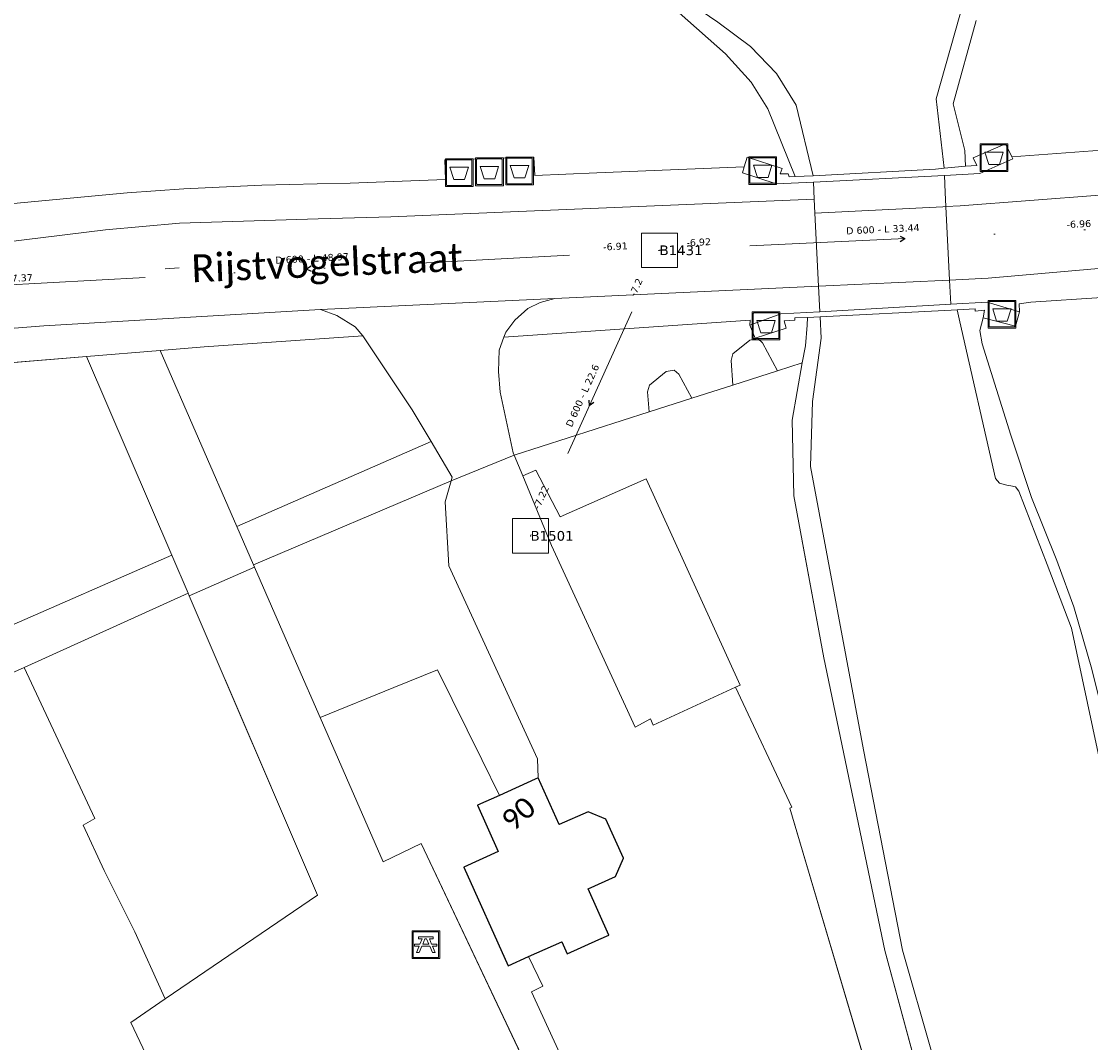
# Model space of a CAD drawing. Header units: metres. Extents: x 113074 to 114313, y 482627 to 483855.
# Tile 68 of 78: x 113922 to 113999, y 483166 to 483240. Entities that reach past the tile are written whole.
import ezdxf
from ezdxf.enums import TextEntityAlignment as Align

# ---------------------------------------------------------------- set-up
doc = ezdxf.new("R2010")
doc.units = ezdxf.units.M
doc.header["$MEASUREMENT"] = 0
doc.linetypes.add('DGN Style 2', pattern=[50.429501, 30.257701, -20.1718])
doc.linetypes.add('DGN Style 6', pattern=[30.473618, 0.016022, -6.408752, 11.215317, -6.408752, 0.016022, -6.408752])
for name, color, linetype, lineweight in [('BGT-Lijnen - BAK Afval apart plaats (p)', 7, 'Continuous', 13), ('BGT-Lijnen - BAK Bloembak (p)', 7, 'Continuous', 13), ('BGT-Lijnen - BTD BEGROEID TERREINDEEL (v)', 94, 'Continuous', 13), ('BGT-Lijnen - BTD Groenvoorziening  bosplantsoen (v)', 94, 'Continuous', 13), ('BGT-Lijnen - BTD Groenvoorziening  gras- en kruidachtigen (v)', 94, 'Continuous', 13), ('BGT-Lijnen - BTD Groenvoorziening  heesters (v)', 94, 'Continuous', 13), ('BGT-Lijnen - BTD Groenvoorziening (v)', 94, 'Continuous', 13), ('BGT-Lijnen - Huisnummer overig (t)', 252, 'Continuous', 13), ('BGT-Lijnen - ORL Straatnaam (t)', 7, 'Continuous', 13), ('BGT-Lijnen - OTD Gesloten verharding  asfalt (v)', 7, 'Continuous', 13), ('BGT-Lijnen - OTD Open verharding (v)', 7, 'Continuous', 13), ('BGT-Lijnen - OWT Oever_ slootkant (v)', 4, 'Continuous', 13), ('BGT-Lijnen - PND grondvlak pand (v_mv)', 1, 'Continuous', 13), ('BGT-Lijnen - SHD Kademuur _30 cm (v)', 211, 'Continuous', 13), ('BGT-Lijnen - STM Picknicktafel (p)', 7, 'Continuous', 13), ('BGT-Lijnen - WGD Inrit (v)', 7, 'Continuous', 13), ('BGT-Lijnen - WGD Rijbaan - Lokale weg (v)', 7, 'Continuous', 13), ('BGT-Lijnen - WGD Voetpad (v)', 7, 'Continuous', 13), ('BGT-Lijnen - WTD Waterloop  kanaal (v)', 4, 'Continuous', 13), ('BGT-Lijnen - WTD Watervlakte  meer_ plas_ ven_ vijver (v)', 4, 'Continuous', 13), ('Riolering - BOBs', 7, 'Continuous', 13), ('Riolering - Gemengd riool', 7, 'Continuous', 13), ('Riolering - KNOOP_NUMMER', 7, 'Continuous', 13), ('Riolering - KNOOP_RIOOLPUT', 7, 'Continuous', 13), ('Riolering - Leidingtekst', 7, 'Continuous', 13), ('Riolering - Level 63', 7, 'Continuous', 13), ('Riolering - Stroomrichting', 7, 'Continuous', 13)]:
    doc.layers.add(name, color=color, linetype=linetype, lineweight=lineweight)
doc.styles.add('Style-Calibri', font='calibri.ttf')
doc.styles.add('Style-Verdana', font='verdana.ttf')

# ---------------------------------------------------------------- blocks, each defined once
blk = doc.blocks.new('STM Picknicktafel')
at = {"layer": 'BGT-Lijnen - STM Picknicktafel (p)', "color": 241, "lineweight": 13, "flags": 128}
for points in [[(-92.7, -87.4), (-92.7, 88.4)], [(-88.4, 92.7), (87.6, 92.7)], [(91.9, 88.4), (91.9, -87.4)], [(-49.1, -11.5), (-81.5, -11.5), (-81.5, 4.2)], [(-81.5, 4.2), (-42.8, 4.2)], [(-27.2, 42.7), (-53.4, 42.7), (-53.4, 56.8)], [(-53.4, 56.8), (51.4, 56.8), (51.4, 42.7), (25.3, 42.7)], [(-42.8, 4.2), (-27.2, 42.7)], [(-23, 4.2), (-7, 42.7)], [(-23, 4.2), (21.4, 4.2)], [(5, 42.7), (-7, 42.7)], [(21.4, 4.2), (5, 42.7)], [(41.3, 4.2), (25.3, 42.7)], [(41.3, 4.2), (80, 4.2), (80, -11.5), (47.8, -11.5)], [(-67.1, -55.9), (-49.1, -11.5)], [(-67.1, -55.9), (-48.1, -55.8)], [(-48.1, -55.8), (-29.6, -11.5)], [(28.2, -11.5), (-29.6, -11.5)], [(46.9, -55.4), (28.2, -11.5)], [(46.9, -55.4), (65.9, -55.4)], [(65.9, -55.4), (47.8, -11.5)], [(87.6, -91.7), (-88.4, -91.7)]]:
    blk.add_lwpolyline(points, dxfattribs=at)
at = {"layer": 'BGT-Lijnen - STM Picknicktafel (p)', "color": 241, "lineweight": 13, "extrusion": (0, 0, -1)}
for centre, start, end in [((88.4, 88.4), 359.99863, 89.99872), ((-87.6, 88.4), 89.99996, 180.00004), ((88.4, -87.4), 270.00128, 0.00137), ((-87.6, -87.4), 179.99996, 270.00004)]:
    blk.add_arc(centre, 4.32, start, end, dxfattribs=at)
at = {"layer": 'BGT-Lijnen - STM Picknicktafel (p)', "color": 241, "lineweight": 13}
blk.add_3dface([(-100, 100), (100, 100), (100, -100), (-100, -100)], dxfattribs=at)
blk = doc.blocks.new('BAK Afval apart plaats')
at = {"layer": 'BGT-Lijnen - BAK Afval apart plaats (p)', "color": 30, "lineweight": 13, "flags": 128}
for points in [[(-95.4, -86.5), (-95.4, 89.3)], [(-91.1, 93.6), (84.8, 93.6)], [(89.2, 89.3), (89.2, -86.5)], [(84.8, -90.8), (-91.1, -90.8)]]:
    blk.add_lwpolyline(points, dxfattribs=at)
at = {"layer": 'BGT-Lijnen - BAK Afval apart plaats (p)', "color": 30, "lineweight": 13, "extrusion": (0, 0, -1)}
for centre, start, end in [((91.1, 89.3), 359.99996, 90.00004), ((-84.8, 89.3), 90.00128, 180.00137), ((91.1, -86.5), 269.99863, 359.99872), ((-84.8, -86.5), 179.99996, 270.00004)]:
    blk.add_arc(centre, 4.32, start, end, dxfattribs=at)
at = {"layer": 'BGT-Lijnen - BAK Afval apart plaats (p)', "color": 30, "lineweight": 13}
for points in [[(-102.7, 100.9), (97.3, 100.9), (97.3, -99.1), (-102.7, -99.1)], [(-70, 40.3), (63.4, 40.3), (35.4, -49.2), (-41.9, -49.2)]]:
    blk.add_3dface(points, dxfattribs=at)
blk = doc.blocks.new('BAK Bloembak')
at = {"layer": 'BGT-Lijnen - BAK Afval apart plaats (p)', "color": 30, "lineweight": 13, "flags": 128}
for points in [[(-95.4, -83.6), (-95.4, 92.2)], [(-91.1, 96.5), (84.8, 96.5)], [(89.2, 92.2), (89.2, -83.6)], [(84.8, -87.9), (-91.1, -87.9)]]:
    blk.add_lwpolyline(points, dxfattribs=at)
at = {"layer": 'BGT-Lijnen - BAK Afval apart plaats (p)', "color": 30, "lineweight": 13, "extrusion": (0, 0, -1)}
for centre, start, end in [((91.1, 92.2), 359.99996, 90.00004), ((-84.8, 92.2), 90.00128, 180.00137), ((91.1, -83.6), 269.99863, 359.99872), ((-84.8, -83.6), 179.99996, 270.00004)]:
    blk.add_arc(centre, 4.32, start, end, dxfattribs=at)
at = {"layer": 'BGT-Lijnen - BAK Afval apart plaats (p)', "color": 30, "lineweight": 13}
for points in [[(-102.7, 103.8), (97.3, 103.8), (97.3, -96.2), (-102.7, -96.2)], [(-70, 43.2), (63.4, 43.2), (35.4, -46.3), (-41.9, -46.3)]]:
    blk.add_3dface(points, dxfattribs=at)
blk = doc.blocks.new('rioput')
at = {"layer": 'Riolering - Level 63', "linetype": 'Continuous', "lineweight": 13}
blk.add_3dface([(-1.293, 1.244), (1.292, 1.244), (1.292, -1.244), (-1.293, -1.244)], dxfattribs=at)

msp = doc.modelspace()

# ---------------------------------------------------------------- linework, layer by layer
at = {"layer": 'BGT-Lijnen - BTD BEGROEID TERREINDEEL (v)', "linetype": 'DGN Style 2', "lineweight": 13, "flags": 128}
for points in [[(113959.176, 483207.143), (113958.237, 483206.728), (113960.321, 483201.709)], [(113967.134, 483206.513), (113960.927, 483203.761), (113959.176, 483207.143)], [(113953.068, 483206.366), (113938.83, 483200.316), (113938.903, 483200.149)], [(113952.907, 483200.231), (113952.649, 483204.847), (113953.068, 483206.366)], [(113973.585, 483191.487), (113973.913, 483191.638), (113967.134, 483206.513)], [(113960.321, 483201.709), (113966.34, 483188.596), (113967.44, 483189.206)], [(113938.903, 483200.149), (113941.933, 483193.2), (113943.639, 483189.288)], [(113959.358, 483184.933), (113959.312, 483186.312), (113952.907, 483200.231)], [(113934.192, 483198.082), (113934.118, 483198.253), (113922.281, 483192.89)], [(113932.458, 483168.992), (113943.445, 483176.486), (113934.192, 483198.082)], [(113922.281, 483192.89), (113927.386, 483182.003), (113926.534, 483181.532)], [(113943.639, 483189.288), (113948.95, 483191.456), (113952.091, 483192.738)], [(113952.091, 483192.738), (113955.28, 483186.267), (113956.558, 483183.675)], [(113967.44, 483189.206), (113967.645, 483188.749), (113973.585, 483191.487)], [(113956.558, 483183.675), (113959.139, 483184.835), (113959.358, 483184.933)], [(113926.534, 483181.532), (113928.061, 483178.259), (113930.27, 483173.84)], [(113930.27, 483173.84), (113932.316, 483169.314), (113932.458, 483168.992)]]:
    msp.add_lwpolyline(points, dxfattribs=at)
at = {"layer": 'BGT-Lijnen - BTD Groenvoorziening  bosplantsoen (v)', "linetype": 'DGN Style 2', "lineweight": 13, "flags": 128}
for points in [[(113975.184, 483216.638), (113974.604, 483216.522), (113973.395, 483215.537)], [(113973.396, 483213.279), (113976.596, 483214.304), (113975.516, 483216.334)], [(113975.516, 483216.334), (113975.184, 483216.638)], [(113973.395, 483215.537), (113973.256, 483215.061), (113973.396, 483213.279)], [(113968.585, 483214.245), (113967.376, 483213.26), (113967.237, 483212.784)], [(113969.497, 483214.057), (113969.165, 483214.361), (113968.585, 483214.245)], [(113970.427, 483212.328), (113969.497, 483214.057)], [(113967.237, 483212.784), (113967.344, 483211.34), (113970.427, 483212.328)]]:
    msp.add_lwpolyline(points, dxfattribs=at)
at = {"layer": 'BGT-Lijnen - BTD Groenvoorziening  gras- en kruidachtigen (v)', "linetype": 'DGN Style 2', "lineweight": 13, "flags": 128}
for points in [[(113972.863, 483237.174), (113969.506, 483240.137), (113966.395, 483242.004)], [(113990.92, 483239.569), (113989.265, 483233.558), (113990.113, 483230.203)], [(113975.909, 483233.208), (113974.707, 483235.12), (113972.863, 483237.174)], [(113977.437, 483228.292), (113977.886, 483228.316), (113975.909, 483233.208)], [(113990.113, 483230.203), (113990.154, 483229.079), (113990.981, 483229.116)], [(113990.981, 483229.116), (113990.723, 483229.675), (113993.044, 483230.692)], [(113993.044, 483230.692), (113993.507, 483229.734), (114000, 483230.219)], [(113952.668, 483228.104), (113952.615, 483229.535), (113959.037, 483229.723)], [(113959.037, 483229.723), (113959.099, 483228.388), (113963.577, 483228.596)], [(113963.577, 483228.596), (113974.205, 483229.01), (113974.428, 483229.711)], [(113974.428, 483229.711), (113976.942, 483228.909), (113976.807, 483228.518)], [(113943.42, 483227.789), (113945.788, 483227.849), (113952.668, 483228.104)], [(113976.807, 483228.518), (113977.378, 483228.507), (113977.437, 483228.292)], [(113920.758, 483226.303), (113929.725, 483227.157), (113933.804, 483227.425)], [(113933.804, 483227.425), (113939.425, 483227.689), (113943.42, 483227.789)], [(114023.104, 483221.163), (114000, 483219.598), (113994.87, 483219.251)], [(113994.87, 483219.251), (113994.02, 483219.133), (113994.044, 483218.563)], [(113974.606, 483217.599), (113974.641, 483217.952), (113956.881, 483216.738)], [(113977.861, 483217.95), (113977.091, 483217.918), (113977.231, 483217.371)], [(113978.777, 483218.163), (113977.854, 483218.117), (113977.861, 483217.95)], [(113978.618, 483216.116), (113978.735, 483217.606), (113978.777, 483218.163)], [(113991.43, 483218.138), (113991.199, 483217.223), (113991.372, 483216.258)], [(113994.044, 483218.563), (113993.768, 483217.53), (113991.43, 483218.138)], [(113977.231, 483217.371), (113974.997, 483216.659), (113974.606, 483217.599)], [(113946.719, 483216.827), (113935.259, 483216.036), (113932.089, 483215.776)], [(113951.623, 483209.203), (113950.264, 483211.488), (113946.719, 483216.827)], [(113956.881, 483216.738), (113956.542, 483215.785), (113956.487, 483214.258)], [(113973.256, 483215.061), (113973.395, 483215.537), (113974.604, 483216.522)], [(113974.604, 483216.522), (113975.184, 483216.638)], [(113975.184, 483216.638), (113975.516, 483216.334), (113976.596, 483214.304)], [(113932.089, 483215.776), (113937.63, 483203.069), (113951.623, 483209.203)], [(113976.596, 483214.304), (113978.397, 483214.881), (113978.618, 483216.116)], [(113991.372, 483216.258), (113993.419, 483209.671), (113994.928, 483205.156)], [(113926.784, 483215.341), (113916.448, 483214.493), (113897.668, 483211.762)], [(113932.934, 483201.011), (113926.784, 483215.341)], [(113970.427, 483212.328), (113973.396, 483213.279), (113973.256, 483215.061)], [(113956.487, 483214.258), (113956.616, 483212.754), (113957.549, 483208.384)], [(113967.376, 483213.26), (113968.585, 483214.245), (113969.165, 483214.361)], [(113969.165, 483214.361), (113969.497, 483214.057), (113970.427, 483212.328)], [(113967.344, 483211.34), (113967.237, 483212.784), (113967.376, 483213.26)], [(113957.549, 483208.384), (113957.616, 483208.223), (113967.344, 483211.34)], [(113994.928, 483205.156), (113996.74, 483200.621), (113996.835, 483200.366)], [(113919.672, 483195.198), (113919.953, 483195.32), (113932.934, 483201.011)], [(113996.835, 483200.366), (113997.983, 483197.286), (113999.274, 483192.779)]]:
    msp.add_lwpolyline(points, dxfattribs=at)
at = {"layer": 'BGT-Lijnen - BTD Groenvoorziening  heesters (v)', "linetype": 'DGN Style 2', "lineweight": 13, "flags": 128}
for points in [[(113951.623, 483209.203), (113937.63, 483203.069), (113938.83, 483200.316)], [(113953.068, 483206.366), (113953.145, 483206.644), (113951.623, 483209.203)], [(113938.83, 483200.316), (113953.068, 483206.366)], [(113934.118, 483198.253), (113932.934, 483201.011), (113919.953, 483195.32)], [(113915.996, 483190.096), (113922.281, 483192.89), (113934.118, 483198.253)]]:
    msp.add_lwpolyline(points, dxfattribs=at)
at = {"layer": 'BGT-Lijnen - BTD Groenvoorziening (v)', "linetype": 'DGN Style 2', "lineweight": 13, "flags": 128}
for points in [[(113978.397, 483214.881), (113976.596, 483214.304), (113973.396, 483213.279)], [(113977.795, 483205.287), (113977.66, 483210.757), (113978.397, 483214.881)], [(113973.396, 483213.279), (113970.427, 483212.328), (113967.344, 483211.34)], [(113967.344, 483211.34), (113957.616, 483208.223), (113958.237, 483206.728)], [(113958.237, 483206.728), (113959.176, 483207.143), (113960.927, 483203.761)], [(113922.281, 483192.89), (113915.996, 483190.096), (113898.916, 483206.932)], [(113960.927, 483203.761), (113967.134, 483206.513), (113973.913, 483191.638)], [(113984.336, 483172.494), (113979.944, 483193.594), (113977.795, 483205.287)], [(113926.534, 483181.532), (113927.386, 483182.003), (113922.281, 483192.89)], [(113955.28, 483186.267), (113952.091, 483192.738), (113948.95, 483191.456)], [(113973.913, 483191.638), (113973.585, 483191.487), (113977.643, 483182.823)], [(113948.95, 483191.456), (113943.639, 483189.288), (113948.173, 483178.891)], [(113954.971, 483182.962), (113956.558, 483183.675), (113955.28, 483186.267)], [(113953.992, 483178.501), (113956.474, 483179.616), (113954.971, 483182.962)], [(113977.643, 483182.823), (113977.498, 483182.756), (113983.523, 483162.396)], [(113930.27, 483173.84), (113928.061, 483178.259), (113926.534, 483181.532)], [(113948.173, 483178.891), (113950.905, 483180.214), (113970.623, 483138.599)], [(113958.664, 483172.048), (113957.188, 483171.385), (113953.992, 483178.501)], [(113932.458, 483168.992), (113932.316, 483169.314), (113930.27, 483173.84)], [(113992.1, 483145.024), (113991.006, 483147.854), (113984.336, 483172.494)], [(113958.87, 483169.509), (113959.684, 483169.9), (113958.664, 483172.048)], [(113964.379, 483157.63), (113960.908, 483165.059), (113958.87, 483169.509)], [(113951.019, 483122.841), (113929.968, 483167.293), (113932.458, 483168.992)]]:
    msp.add_lwpolyline(points, dxfattribs=at)
at = {"layer": 'BGT-Lijnen - ORL Straatnaam (t)', "linetype": 'Continuous', "lineweight": 13, "flags": 128}
msp.add_lwpolyline([(113932.46, 483221.657), (113933.458, 483221.727)], dxfattribs=at)
at = {"layer": 'BGT-Lijnen - OTD Gesloten verharding  asfalt (v)', "linetype": 'Continuous', "lineweight": 13, "flags": 128}
for points in [[(113938.903, 483200.149), (113934.192, 483198.082), (113943.445, 483176.486)], [(113943.639, 483189.288), (113941.933, 483193.2), (113938.903, 483200.149)], [(113950.905, 483180.214), (113948.173, 483178.891), (113943.639, 483189.288)], [(113973.406, 483133.515), (113970.623, 483138.599), (113950.905, 483180.214)], [(113943.445, 483176.486), (113932.458, 483168.992), (113929.968, 483167.293)], [(113929.968, 483167.293), (113951.019, 483122.841), (113973.406, 483133.515)]]:
    msp.add_lwpolyline(points, dxfattribs=at)
at = {"layer": 'BGT-Lijnen - OTD Open verharding (v)', "linetype": 'Continuous', "lineweight": 13, "flags": 128}
for points in [[(113957.616, 483208.223), (113953.068, 483206.366), (113952.649, 483204.847)], [(113960.321, 483201.709), (113958.237, 483206.728), (113957.616, 483208.223)], [(113952.649, 483204.847), (113952.907, 483200.231), (113959.312, 483186.312)], [(113967.44, 483189.206), (113966.34, 483188.596), (113960.321, 483201.709)], [(113973.585, 483191.487), (113967.645, 483188.749), (113967.44, 483189.206)], [(113977.498, 483182.756), (113977.643, 483182.823), (113973.585, 483191.487)], [(113959.312, 483186.312), (113959.358, 483184.933), (113960.869, 483181.568)], [(113960.869, 483181.568), (113962.943, 483182.499), (113964.232, 483181.953)], [(113983.523, 483162.396), (113977.498, 483182.756)], [(113964.232, 483181.953), (113965.496, 483179.137), (113964.937, 483177.817)], [(113964.937, 483177.817), (113962.945, 483176.923), (113964.439, 483173.596)], [(113961.444, 483172.25), (113961.053, 483173.121), (113958.664, 483172.048)], [(113964.439, 483173.596), (113963.717, 483173.271), (113961.444, 483172.25)], [(113958.664, 483172.048), (113959.684, 483169.9), (113958.87, 483169.509)], [(113958.87, 483169.509), (113960.908, 483165.059), (113964.379, 483157.63)]]:
    msp.add_lwpolyline(points, dxfattribs=at)
at = {"layer": 'BGT-Lijnen - OWT Oever_ slootkant (v)', "linetype": 'Continuous', "lineweight": 13, "flags": 128}
for points in [[(113991.467, 483246.028), (113988.043, 483233.937), (113988.613, 483228.915)], [(113966.395, 483242.004), (113969.506, 483240.137), (113972.863, 483237.174)], [(113974.669, 483237.702), (113972.293, 483239.455), (113969.221, 483241.567)], [(113990.113, 483230.203), (113989.265, 483233.558), (113990.92, 483239.569)], [(113972.863, 483237.174), (113974.707, 483235.12), (113975.909, 483233.208)], [(113976.542, 483235.758), (113974.669, 483237.702)], [(113979.173, 483228.384), (113977.958, 483233.478), (113976.542, 483235.758)], [(113975.909, 483233.208), (113977.886, 483228.316), (113979.173, 483228.384)], [(113988.613, 483228.915), (113990.154, 483229.079), (113990.113, 483230.203)], [(113990.852, 483218.768), (113989.558, 483218.704), (113989.742, 483217.841)], [(113991.542, 483218.679), (113990.858, 483218.6), (113990.852, 483218.768)], [(113991.199, 483217.223), (113991.43, 483218.138), (113991.542, 483218.679)], [(113978.777, 483218.163), (113978.735, 483217.606), (113978.618, 483216.116)], [(113979.752, 483216.666), (113979.683, 483218.208), (113978.777, 483218.163)], [(113989.742, 483217.841), (113992.327, 483206.541), (113992.622, 483206.206)], [(113993.419, 483209.671), (113991.372, 483216.258), (113991.199, 483217.223)], [(113978.979, 483207.394), (113979.134, 483212.099), (113979.752, 483216.666)], [(113978.618, 483216.116), (113978.397, 483214.881), (113977.66, 483210.757)], [(113977.66, 483210.757), (113977.795, 483205.287), (113979.944, 483193.594)], [(113996.74, 483200.621), (113994.928, 483205.156), (113993.419, 483209.671)], [(113985.629, 483172.512), (113982.816, 483186.964), (113978.979, 483207.394)], [(113992.622, 483206.206), (113993.15, 483206.067), (113993.442, 483206.002)], [(113993.442, 483206.002), (113993.779, 483205.927), (113994.007, 483205.626)], [(113994.007, 483205.626), (113996.041, 483200.324), (113997.802, 483195.737)], [(113997.983, 483197.286), (113996.835, 483200.366), (113996.74, 483200.621)], [(114000, 483189.864), (113999.274, 483192.779), (113997.983, 483197.286)], [(113997.802, 483195.737), (113999.718, 483186.732), (114000, 483185.179)], [(113979.944, 483193.594), (113984.336, 483172.494), (113991.006, 483147.854)], [(113991.772, 483150.961), (113989.798, 483157.879), (113985.629, 483172.512)]]:
    msp.add_lwpolyline(points, dxfattribs=at)
at = {"layer": 'BGT-Lijnen - PND grondvlak pand (v_mv)', "linetype": 'Continuous', "lineweight": 25, "flags": 128}
for points in [[(113959.358, 483184.933), (113959.139, 483184.835), (113956.558, 483183.675)], [(113962.943, 483182.499), (113960.869, 483181.568), (113959.358, 483184.933)], [(113956.558, 483183.675), (113954.971, 483182.962), (113956.474, 483179.616)], [(113965.496, 483179.137), (113964.232, 483181.953), (113962.943, 483182.499)], [(113956.474, 483179.616), (113953.992, 483178.501), (113957.188, 483171.385)], [(113962.945, 483176.923), (113964.937, 483177.817), (113965.496, 483179.137)], [(113963.717, 483173.271), (113964.439, 483173.596), (113962.945, 483176.923)], [(113957.188, 483171.385), (113958.664, 483172.048), (113961.053, 483173.121)], [(113961.053, 483173.121), (113961.444, 483172.25), (113963.717, 483173.271)]]:
    msp.add_lwpolyline(points, dxfattribs=at)
at = {"layer": 'BGT-Lijnen - SHD Kademuur _30 cm (v)', "linetype": 'Continuous', "lineweight": 13, "flags": 128}
for points in [[(113993.507, 483229.734), (113993.044, 483230.692), (113990.723, 483229.675)], [(113976.942, 483228.909), (113974.428, 483229.711), (113974.205, 483229.01)], [(113990.723, 483229.675), (113990.981, 483229.116), (113990.154, 483229.079)], [(113991.189, 483228.537), (113993.576, 483229.591), (113993.507, 483229.734)], [(113974.205, 483229.01), (113974.072, 483228.59)], [(113977.378, 483228.507), (113976.807, 483228.518), (113976.942, 483228.909)], [(113987.989, 483228.849), (113979.173, 483228.384), (113977.886, 483228.316)], [(113990.154, 483229.079), (113988.613, 483228.915), (113987.989, 483228.849)], [(113974.072, 483228.59), (113976.519, 483227.785), (113979.196, 483227.922)], [(113977.886, 483228.316), (113977.437, 483228.292), (113977.378, 483228.507)], [(113979.196, 483227.922), (113988.639, 483228.406), (113991.189, 483228.537)], [(113978.777, 483218.163), (113979.683, 483218.208), (113989.126, 483218.682)], [(113991.72, 483219.256), (113989.105, 483219.108), (113979.665, 483218.572)], [(113989.126, 483218.682), (113989.558, 483218.704), (113990.852, 483218.768)], [(113990.852, 483218.768), (113990.858, 483218.6), (113991.542, 483218.679)], [(113991.542, 483218.679), (113991.43, 483218.138), (113993.768, 483217.53)], [(113993.768, 483217.53), (113994.044, 483218.563), (113991.72, 483219.256)], [(113979.665, 483218.572), (113976.836, 483218.411), (113974.606, 483217.599)], [(113977.231, 483217.371), (113977.091, 483217.918), (113977.861, 483217.95)], [(113977.861, 483217.95), (113977.854, 483218.117), (113978.777, 483218.163)], [(113974.606, 483217.599), (113974.997, 483216.659), (113977.231, 483217.371)]]:
    msp.add_lwpolyline(points, dxfattribs=at)
at = {"layer": 'BGT-Lijnen - WGD Inrit (v)', "linetype": 'Continuous', "lineweight": 13, "flags": 128}
for points in [[(113960.563, 483219.521), (113943.648, 483218.74), (113944.839, 483218.289)], [(113958.614, 483218.804), (113959.501, 483219.243), (113960.563, 483219.521)], [(113957.008, 483217.095), (113957.676, 483217.961), (113958.614, 483218.804)], [(113944.839, 483218.289), (113946.147, 483217.471), (113946.719, 483216.827)], [(113956.542, 483215.785), (113956.881, 483216.738), (113957.008, 483217.095)], [(113946.719, 483216.827), (113950.264, 483211.488), (113951.623, 483209.203)], [(113956.487, 483214.258), (113956.542, 483215.785)], [(113957.549, 483208.384), (113956.616, 483212.754), (113956.487, 483214.258)], [(113951.623, 483209.203), (113953.145, 483206.644), (113953.068, 483206.366)], [(113953.068, 483206.366), (113957.616, 483208.223), (113957.549, 483208.384)]]:
    msp.add_lwpolyline(points, dxfattribs=at)
at = {"layer": 'BGT-Lijnen - WGD Rijbaan - Lokale weg (v)', "linetype": 'Continuous', "lineweight": 13, "flags": 128}
for points in [[(114008.687, 483227.642), (113999.82, 483226.972), (113989.787, 483226.213)], [(113979.258, 483226.691), (113948.738, 483225.422), (113943.484, 483225.259)], [(113979.573, 483220.413), (113979.309, 483225.669), (113979.258, 483226.691)], [(113988.751, 483226.159), (113988.52, 483226.147), (113979.309, 483225.669)], [(113979.309, 483225.669), (113979.573, 483220.413), (113989.017, 483220.856)], [(113989.787, 483226.213), (113988.751, 483226.159), (113989.017, 483220.856)], [(113989.017, 483220.856), (113988.751, 483226.159)], [(113943.484, 483225.259), (113933.486, 483224.948), (113928.158, 483224.478)], [(113928.158, 483224.478), (113916.2, 483222.999), (113907.982, 483221.874)], [(113989.017, 483220.856), (113991.799, 483220.986), (114026.664, 483224.054)], [(113943.648, 483218.74), (113960.563, 483219.521), (113979.573, 483220.413)], [(113920.038, 483217.272), (113923.714, 483217.557), (113943.648, 483218.74)]]:
    msp.add_lwpolyline(points, dxfattribs=at)
at = {"layer": 'BGT-Lijnen - WGD Voetpad (v)', "linetype": 'Continuous', "lineweight": 13, "flags": 128}
for points in [[(114010.013, 483230.738), (114000, 483230.219), (113993.507, 483229.734)], [(113959.037, 483229.723), (113952.615, 483229.535), (113952.668, 483228.104)], [(113963.577, 483228.596), (113959.099, 483228.388), (113959.037, 483229.723)], [(113993.507, 483229.734), (113993.576, 483229.591), (113991.189, 483228.537)], [(113974.072, 483228.59), (113974.205, 483229.01), (113963.577, 483228.596)], [(113952.668, 483228.104), (113945.788, 483227.849), (113943.42, 483227.789)], [(113979.196, 483227.922), (113976.519, 483227.785), (113974.072, 483228.59)], [(113988.639, 483228.406), (113979.196, 483227.922), (113979.258, 483226.691)], [(113979.258, 483226.691), (113979.196, 483227.922)], [(113991.189, 483228.537), (113988.639, 483228.406), (113988.7, 483227.181)], [(113988.7, 483227.181), (113988.639, 483228.406)], [(113933.804, 483227.425), (113929.725, 483227.157), (113920.758, 483226.303)], [(113943.42, 483227.789), (113939.425, 483227.689), (113933.804, 483227.425)], [(113988.52, 483226.147), (113988.751, 483226.159), (113988.7, 483227.181)], [(113988.7, 483227.181), (113988.751, 483226.159), (113989.787, 483226.213)], [(113989.787, 483226.213), (113999.82, 483226.972), (114008.687, 483227.642)], [(113943.484, 483225.259), (113948.738, 483225.422), (113979.258, 483226.691)], [(113979.258, 483226.691), (113979.309, 483225.669), (113988.52, 483226.147)], [(113928.158, 483224.478), (113933.486, 483224.948), (113943.484, 483225.259)], [(113907.982, 483221.874), (113916.2, 483222.999), (113928.158, 483224.478)], [(114027.971, 483224.144), (114026.664, 483224.054), (113991.799, 483220.986)], [(113991.799, 483220.986), (113989.017, 483220.856), (113989.105, 483219.108)], [(113994.87, 483219.251), (114000, 483219.598), (114023.104, 483221.163)], [(113979.665, 483218.572), (113979.573, 483220.413), (113960.563, 483219.521)], [(113989.017, 483220.856), (113979.573, 483220.413), (113979.665, 483218.572)], [(113979.665, 483218.572), (113989.105, 483219.108), (113989.017, 483220.856)], [(113960.563, 483219.521), (113959.501, 483219.243), (113958.614, 483218.804)], [(113944.839, 483218.289), (113943.648, 483218.74), (113923.714, 483217.557)], [(113958.614, 483218.804), (113957.676, 483217.961), (113957.008, 483217.095)], [(113989.105, 483219.108), (113991.72, 483219.256), (113994.044, 483218.563)], [(113994.044, 483218.563), (113994.02, 483219.133), (113994.87, 483219.251)], [(113946.719, 483216.827), (113946.147, 483217.471), (113944.839, 483218.289)], [(113957.008, 483217.095), (113956.881, 483216.738), (113974.641, 483217.952)], [(113974.641, 483217.952), (113974.606, 483217.599), (113976.836, 483218.411)], [(113976.836, 483218.411), (113979.665, 483218.572)], [(113923.714, 483217.557), (113920.038, 483217.272), (113907.348, 483215.662)], [(113932.089, 483215.776), (113935.259, 483216.036), (113946.719, 483216.827)], [(113916.448, 483214.493), (113926.784, 483215.341), (113932.089, 483215.776)], [(113932.089, 483215.776), (113926.784, 483215.341), (113932.934, 483201.011)], [(113938.83, 483200.316), (113937.63, 483203.069), (113932.089, 483215.776)], [(113932.934, 483201.011), (113934.118, 483198.253), (113934.192, 483198.082)], [(113934.192, 483198.082), (113938.903, 483200.149), (113938.83, 483200.316)]]:
    msp.add_lwpolyline(points, dxfattribs=at)
at = {"layer": 'BGT-Lijnen - WTD Waterloop  kanaal (v)', "linetype": 'Continuous', "lineweight": 13, "flags": 128}
for points in [[(113989.558, 483218.704), (113989.126, 483218.682), (113979.683, 483218.208)], [(113989.742, 483217.841), (113989.558, 483218.704)], [(113979.683, 483218.208), (113979.752, 483216.666), (113979.134, 483212.099)], [(113992.622, 483206.206), (113992.327, 483206.541), (113989.742, 483217.841)], [(113979.134, 483212.099), (113978.979, 483207.394), (113982.816, 483186.964)], [(113993.442, 483206.002), (113993.15, 483206.067), (113992.622, 483206.206)], [(113994.007, 483205.626), (113993.779, 483205.927), (113993.442, 483206.002)], [(113997.802, 483195.737), (113996.041, 483200.324), (113994.007, 483205.626)], [(114000, 483185.179), (113999.718, 483186.732), (113997.802, 483195.737)], [(113982.816, 483186.964), (113985.629, 483172.512), (113989.798, 483157.879)]]:
    msp.add_lwpolyline(points, dxfattribs=at)
at = {"layer": 'BGT-Lijnen - WTD Watervlakte  meer_ plas_ ven_ vijver (v)', "linetype": 'Continuous', "lineweight": 13, "flags": 128}
for points in [[(113988.043, 483233.937), (113991.467, 483246.028), (113991.749, 483247.483)], [(113969.221, 483241.567), (113972.293, 483239.455), (113974.669, 483237.702)], [(113974.669, 483237.702), (113976.542, 483235.758), (113977.958, 483233.478)], [(113977.958, 483233.478), (113979.173, 483228.384), (113987.989, 483228.849)], [(113987.989, 483228.849), (113988.613, 483228.915), (113988.043, 483233.937)]]:
    msp.add_lwpolyline(points, dxfattribs=at)
at = {"layer": 'Riolering - Gemengd riool', "color": 94, "linetype": 'DGN Style 6', "lineweight": 13, "flags": 128}
for points in [[(113968.1, 483223), (114001.5, 483224.6)], [(113968.1, 483223), (113919.2, 483220.4)], [(113958.8, 483202.4), (113968.1, 483223)]]:
    msp.add_lwpolyline(points, dxfattribs=at)
at = {"layer": 'Riolering - KNOOP_RIOOLPUT', "color": 7, "linetype": 'Continuous', "lineweight": 13}
for p in [(113968.1, 483223), (113958.8, 483202.4)]:
    msp.add_point(p, dxfattribs=at)
at = {"layer": 'Riolering - Stroomrichting', "color": 30, "linetype": 'Continuous', "lineweight": 25, "flags": 128}
for points in [[(113985.443, 483224.031), (113985.799, 483223.848)], [(113985.463, 483223.632), (113985.799, 483223.848)], [(113942.986, 483221.865), (113942.651, 483221.647)], [(113943.008, 483221.466), (113942.651, 483221.647)], [(113962.999, 483212.187), (113963.039, 483211.789)], [(113963.364, 483212.022), (113963.039, 483211.789)]]:
    msp.add_lwpolyline(points, dxfattribs=at)

# ---------------------------------------------------------------- block references
at = {"layer": 'BGT-Lijnen - BAK Afval apart plaats (p)', "color": 7, "linetype": 'Continuous', "lineweight": 13, "xscale": 0.01, "yscale": 0.01}
for p in [(113953.686, 483228.593), (113955.867, 483228.653), (113958.037, 483228.712)]:
    msp.add_blockref('BAK Afval apart plaats', p, dxfattribs=at)
at = {"layer": 'BGT-Lijnen - BAK Bloembak (p)', "color": 7, "linetype": 'Continuous', "lineweight": 13, "xscale": 0.01, "yscale": 0.01}
for p in [(113992.252, 483229.641), (113975.573, 483228.712), (113992.823, 483218.348), (113975.812, 483217.514)]:
    msp.add_blockref('BAK Bloembak', p, dxfattribs=at)
at = {"layer": 'BGT-Lijnen - STM Picknicktafel (p)', "color": 7, "linetype": 'Continuous', "lineweight": 13, "xscale": 0.01, "yscale": 0.01}
msp.add_blockref('STM Picknicktafel', (113951.254, 483172.901), dxfattribs=at)
at = {"layer": 'Riolering - Level 63', "linetype": 'Continuous', "lineweight": 13}
for p in [(113968.1, 483223), (113958.8, 483202.4)]:
    msp.add_blockref('rioput', p, dxfattribs=at)

# ---------------------------------------------------------------- texts
at = {"layer": 'BGT-Lijnen - Huisnummer overig (t)', "linetype": 'Continuous', "lineweight": 13, "style": 'Style-Calibri'}
msp.add_text('90', height=1.5, rotation=41.85, dxfattribs=at).set_placement((113957.929, 483182.356), align=Align.MIDDLE_CENTER)
at = {"layer": 'BGT-Lijnen - ORL Straatnaam (t)', "color": 7, "linetype": 'Continuous', "lineweight": 13, "style": 'Style-Calibri'}
msp.add_text('Rijstvogelstraat', height=2, rotation=2.42494, dxfattribs=at).set_placement((113944.127, 483222.1), align=Align.MIDDLE_CENTER)
at = {"layer": 'Riolering - BOBs', "color": 7, "linetype": 'Continuous', "lineweight": 13, "style": 'Style-Verdana'}
for s, rotation, p in [('-6.96', 2.73721, (113998.345, 483224.649)), ('-6.91', 3.03839, (113964.934, 483223.032)), ('-6.92', 2.73721, (113970.936, 483223.336)), ('-7.37', 3.03839, (113922.035, 483220.751)), ('-7.2', 65.70303, (113966.629, 483220.228)), ('-7.22', 65.70303, (113959.79, 483205.079))]:
    msp.add_text(s, height=0.5, rotation=rotation, dxfattribs=at).set_placement(p, align=Align.CENTER)
at = {"layer": 'Riolering - KNOOP_NUMMER', "color": 7, "linetype": 'Continuous', "lineweight": 13, "style": 'Style-Verdana'}
for s, p in [('B1431', (113968.1, 483223)), ('B1501', (113958.8, 483202.4))]:
    msp.add_text(s, height=0.7, dxfattribs=at).set_placement(p, align=Align.MIDDLE_LEFT)
at = {"layer": 'Riolering - Leidingtekst', "color": 7, "linetype": 'Continuous', "lineweight": 13, "style": 'Style-Verdana'}
for s, rotation, p in [('D 600 - L 33.44', 2.74261, (113984.217, 483224.273)), ('D 600 - L 48.97', 3.04354, (113943.062, 483222.169)), ('D 600 - L 22.6', 65.7029, (113962.771, 483212.412))]:
    msp.add_text(s, height=0.5, rotation=rotation, dxfattribs=at).set_placement(p, align=Align.CENTER)

doc.saveas('drawing.dxf')
